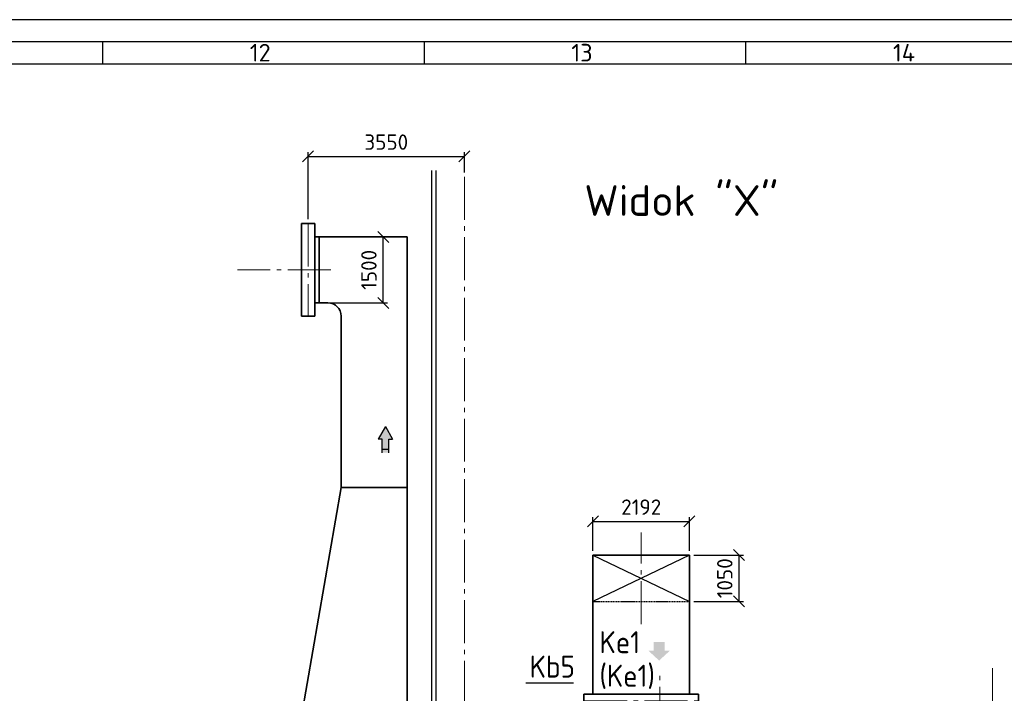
# Model space of a CAD drawing. Header units: millimetres. Extents: x 0 to 129400, y 0 to 84100.
# Tile 27 of 29: x 79489 to 101859, y 68786 to 84100. Entities that reach past the tile are written whole.
import ezdxf
from ezdxf.enums import TextEntityAlignment as Align

# ---------------------------------------------------------------- set-up
doc = ezdxf.new("R2010")
doc.units = ezdxf.units.MM
doc.header["$LTSCALE"] = 100
for name, pattern in [('DASHED2', [0.375, 0.25, -0.125]), ('gen3a', [3.125, 2.25, -0.875]), ('gen7', [13.75, 9.75, -1.5, 1, -1.5])]:
    doc.linetypes.add(name, pattern=pattern)
doc.layers.get('Defpoints').update_dxf_attribs({"color": 5, "lineweight": 50})
for name, color, linetype in [('07', 2, 'Continuous'), ('4', 3, 'Continuous'), ('6', 2, 'Continuous'), ('SCR', 2, 'Continuous')]:
    doc.layers.add(name, color=color, linetype=linetype)
for name, color, linetype, lineweight in [('3a', 3, 'gen3a', 0), ('7', 1, 'gen7', 0), ('AM_5', 3, 'Continuous', 25), ('AM_BOR', 7, 'Continuous', 50), ('Kompensatory', 4, 'Continuous', 25)]:
    doc.layers.add(name, color=color, linetype=linetype, lineweight=lineweight)
doc.styles.get("Standard").update_dxf_attribs({"font": 'isocpeur.ttf'})
doc.dimstyles.new('AM_DIN$0', dxfattribs={"dimtxt": 3.5, "dimasz": 2.5, "dimexe": 1, "dimexo": 1, "dimgap": 1.5, "dimtad": 1, "dimdsep": 46, "dimtxsty": 'Standard', "dimblk": 'OBLIQUE', "dimcen": 0, "dimclrd": 256, "dimclre": 256, "dimclrt": 2, "dimadec": 0, "dimazin": 2, "dimtp": 0.1, "dimtm": 0.1, "dimtfac": 0.71, "dimtmove": 0, "dimatfit": 3, "dimfxl": 0, "dimlwd": -1, "dimlwe": -1, "dimarcsym": 0})

# ---------------------------------------------------------------- blocks, each defined once
blk = doc.blocks.new('AM_A0-05A4')
blk.add_line((1289, 836), (5, 836))
at = {"layer": 'AM_BOR', "color": 1, "lineweight": 25}
for p, q in [((1294, 841), (0, 841)), ((813.69, 836), (813.69, 831)), ((886.75, 836), (886.75, 831)), ((959.81, 836), (959.81, 831)), ((10, 831), (1284, 831))]:
    blk.add_line(p, q, dxfattribs=at)
for s, p in [('12', (847.17, 831.5)), ('13', (920.23, 831.5)), ('14', (993.29, 831.5))]:
    blk.add_text(s, height=4, dxfattribs=at).set_placement(p)
blk = doc.blocks.new('K5B2')
blk.add_hatch(color=4).paths.add_polyline_path([(1079, -1643), (954, -1643), (954, -1446), (709, -1446), (709, -1643), (584, -1643), (831, -1871)])
at = {"lineweight": 35}
for p, q in [((-672, 525), (1520, 525)), ((-672, 525), (-672, -625)), ((1520, 525), (1520, -625)), ((-672, -2538), (-672, -625)), ((1520, -2538), (1520, -625)), ((1725, -2638), (-877, -2638)), ((-877, -2938), (-877, -2638)), ((-672, -2638), (-672, -2538)), ((1520, -2538), (1520, -2638)), ((1725, -2638), (1725, -2938)), ((1725, -2938), (-877, -2938))]:
    blk.add_line(p, q, dxfattribs=at)
at = {"color": 4}
for p, q in [((1520, 525), (-672, -525)), ((-672, 525), (1520, -525))]:
    blk.add_line(p, q, dxfattribs=at)
at = {"color": 4, "linetype": 'DASHED2'}
blk.add_line((-672, -525), (1520, -525), dxfattribs=at)
at = {"layer": '7'}
for p, q in [((424, -1043), (424, 1043)), ((848, -3443), (848, -2132)), ((-873, -2787), (1720, -2787))]:
    blk.add_line(p, q, dxfattribs=at)
blk = doc.blocks.new('1_2IPE220a')
for p, q in [((0, 55), (0, -55)), ((0, 55), (9.2, 55)), ((9.2, 55), (9.2, 14.95)), ((21.2, 2.95), (110, 2.95)), ((110, 2.95), (110, -2.95)), ((0, -55), (9.2, -55)), ((9.2, -14.95), (9.2, -55)), ((21.2, -2.95), (110, -2.95))]:
    blk.add_line(p, q)
for centre, start, end in [((21.2, 14.95), 180, 270), ((21.2, -14.95), 90, 180)]:
    blk.add_arc(centre, 12, start, end)
blk = doc.blocks.new('k7b1')
blk.add_hatch(color=4).paths.add_polyline_path([(-3770, 7799), (-3859, 7799), (-3859, 7493), (-4011, 7493), (-4011, 7799), (-4099, 7799), (-3935, 8092)])
at = {"lineweight": 35}
for p, q in [((-5840, 10600), (-5840, 12700)), ((-5840, 12700), (-5540, 12700)), ((-5840, 10600), (-5840, 12700)), ((-5840, 12700), (-5540, 12700)), ((-5540, 10600), (-5540, 12700)), ((-5540, 10600), (-5540, 12700)), ((-5540, 12400), (-3440, 12400)), ((-5540, 12400), (-3440, 12400)), ((-5440, 10900), (-5440, 12400)), ((-5440, 10900), (-5440, 12400)), ((-3440, 12400), (-3440, 1500)), ((-5540, 10900), (-5240, 10900)), ((-5540, 10900), (-5240, 10900)), ((-5840, 10600), (-5540, 10600)), ((-5840, 10600), (-5540, 10600)), ((-4940, 10600), (-4940, 6700)), ((-5840, 1500), (-4940, 6700)), ((-4940, 6700), (-3440, 6700)), ((-5840, 1500), (-5840, -1200)), ((-5840, 1500), (-3440, 1500)), ((-850, 1405), (-550, 1405)), ((-850, -1405), (-850, 1405)), ((-550, -1405), (-550, 1405)), ((-3140, 1200), (-850, 1200)), ((-550, 1200), (250, 1200)), ((-5840, -1200), (-850, -1200)), ((-5290, -1200), (-4740, -2360)), ((-3990, -1200), (-4540, -2360)), ((-550, -1200), (250, -1200)), ((-850, -1405), (-550, -1405)), ((-4740, -2660), (-4740, -2360)), ((-4740, -2360), (-4540, -2360)), ((-4540, -2660), (-4540, -2360)), ((-4815, -2660), (-4465, -2660)), ((-4815, -2685), (-4465, -2685))]:
    blk.add_line(p, q, dxfattribs=at)
at = {"color": 4}
for p, q in [((-3935, 8092), (-4099, 7799)), ((-3935, 8092), (-3770, 7799)), ((-4011, 7799), (-4099, 7799)), ((-4011, 7493), (-4011, 7799)), ((-3859, 7493), (-3859, 7799)), ((-3859, 7799), (-3770, 7799)), ((-4011, 7570), (-3859, 7570)), ((-1905, 1425), (-1905, 1165)), ((-1905, 1425), (-1805, 1425)), ((-1805, 1425), (-1805, 1165)), ((-1505, 1425), (-1505, 1165)), ((-1505, 1425), (-1405, 1425)), ((-1405, 1425), (-1405, 1165)), ((-1905, 1165), (-1805, 1165)), ((-1505, 1165), (-1405, 1165))]:
    blk.add_line(p, q, dxfattribs=at)
for p, q in [((-1205, 1315), (-1205, -1500)), ((-1205, 1315), (-1095, 1315)), ((-1095, 1315), (-1095, -1500)), ((-1205, -1500), (-1095, -1500))]:
    blk.add_line(p, q)
at = {"lineweight": 35}
for centre, start, end in [((-5240, 10600), 0, 90), ((-5240, 10600), 0, 90), ((-3140, 1500), 180, 270)]:
    blk.add_arc(centre, 300, start, end, dxfattribs=at)
at = {"layer": '7'}
for p, q in [((-5690, 12700), (-5690, 10600)), ((-5177, 11650), (-7298, 11650)), ((-1855, 1717), (-1855, 968)), ((-1455, 1717), (-1455, 968)), ((-700, 1405), (-700, -1405)), ((2380, 0), (-4852, 0))]:
    blk.add_line(p, q, dxfattribs=at)
at = {"layer": 'SCR', "color": 4}
for p, q in [((-4640, -2797), (-4640, -2268)), ((-4640, -2897), (-4640, -2368))]:
    blk.add_line(p, q, dxfattribs=at)
at = {"layer": '3a', "rotation": 270}
blk.add_blockref('1_2IPE220a', (-1150, 1315), dxfattribs=at)
at = {"layer": '3a', "xscale": -1, "rotation": 270}
blk.add_blockref('1_2IPE220a', (-1150, -1315), dxfattribs=at)
blk = doc.blocks.new('_Oblique')
at = {"color": 0, "linetype": 'ByBlock', "lineweight": -2}
blk.add_line((-0.5, -0.5), (0.5, 0.5), dxfattribs=at)
blk = doc.blocks.new('*D79')
at = {"layer": 'AM_5', "linetype": 'ByBlock'}
for p, q in [((94805, 71927), (95933, 71927)), ((95833, 70877), (95833, 71927)), ((94805, 70877), (95933, 70877))]:
    blk.add_line(p, q, dxfattribs=at)
at = {"layer": 'Defpoints', "color": 0}
for p in [(94705, 71927), (95833, 71927), (94705, 70877)]:
    blk.add_point(p, dxfattribs=at)
at = {"layer": 'AM_5', "xscale": 250, "yscale": 250, "zscale": 250}
for p, rotation in [((95833, 71927), 90), ((95833, 70877), 270)]:
    blk.add_blockref('_Oblique', p, dxfattribs=dict(at, rotation=rotation))
at = {"layer": 'AM_5', "color": 2, "insert": (95508, 71402), "char_height": 350, "attachment_point": 5, "rotation": 90}
blk.add_mtext('1050', dxfattribs=at)
blk = doc.blocks.new('*D80')
at = {"layer": 'AM_5', "linetype": 'ByBlock'}
for p, q in [((92512, 72027), (92512, 72794)), ((94705, 72027), (94705, 72794)), ((92512, 72694), (94705, 72694))]:
    blk.add_line(p, q, dxfattribs=at)
at = {"layer": 'Defpoints', "color": 0}
for p in [(94705, 72694), (92512, 71927), (94705, 71927)]:
    blk.add_point(p, dxfattribs=at)
at = {"layer": 'AM_5', "xscale": 250, "yscale": 250, "zscale": 250, "rotation": 180}
blk.add_blockref('_Oblique', (92512, 72694), dxfattribs=at)
at = {"layer": 'AM_5', "xscale": 250, "yscale": 250, "zscale": 250}
blk.add_blockref('_Oblique', (94705, 72694), dxfattribs=at)
at = {"layer": 'AM_5', "color": 2, "insert": (93609, 73019), "char_height": 350, "attachment_point": 5}
blk.add_mtext('2192', dxfattribs=at)
blk = doc.blocks.new('*D81')
at = {"layer": 'AM_5', "linetype": 'ByBlock'}
for p, q in [((86392, 79163), (87848, 79163)), ((87748, 77663), (87748, 79163)), ((86392, 77663), (87848, 77663))]:
    blk.add_line(p, q, dxfattribs=at)
at = {"layer": 'Defpoints', "color": 0}
for p in [(86292, 79163), (87748, 79163), (86292, 77663)]:
    blk.add_point(p, dxfattribs=at)
at = {"layer": 'AM_5', "xscale": 250, "yscale": 250, "zscale": 250}
for p, rotation in [((87748, 79163), 90), ((87748, 77663), 270)]:
    blk.add_blockref('_Oblique', p, dxfattribs=dict(at, rotation=rotation))
at = {"layer": 'AM_5', "color": 2, "insert": (87423, 78413), "char_height": 350, "attachment_point": 5, "rotation": 90}
blk.add_mtext('1500', dxfattribs=at)
blk = doc.blocks.new('prz2')
at = {"layer": '6', "color": 6}
blk.add_attdef('PRZEKROJ', text='', height=7, dxfattribs=at).set_placement((0.45, 1.92), align=Align.CENTER)
at = {"layer": '6', "color": 2}
blk.add_attdef('SKALA', text='', height=3.5, dxfattribs=at).set_placement((0.45, -4.53), align=Align.CENTER)
blk = doc.blocks.new('*D203')
at = {"layer": 'AM_5', "linetype": 'ByBlock'}
for p, q in [((86042, 79563), (86042, 81092)), ((86042, 80992), (89592, 80992)), ((89592, 80629), (89592, 81092))]:
    blk.add_line(p, q, dxfattribs=at)
at = {"layer": 'Defpoints', "color": 0}
for p in [(89592, 80992), (89592, 80529), (86042, 79463)]:
    blk.add_point(p, dxfattribs=at)
at = {"layer": 'AM_5', "xscale": 250, "yscale": 250, "zscale": 250, "rotation": 180}
blk.add_blockref('_Oblique', (86042, 80992), dxfattribs=at)
at = {"layer": 'AM_5', "xscale": 250, "yscale": 250, "zscale": 250}
blk.add_blockref('_Oblique', (89592, 80992), dxfattribs=at)
at = {"layer": 'AM_5', "color": 2, "insert": (87817, 81317), "char_height": 350, "attachment_point": 5}
blk.add_mtext('3550', dxfattribs=at)

msp = doc.modelspace()

# ---------------------------------------------------------------- linework, layer by layer
at = {"color": 4}
for p, q in [((88852.5, 50464.04), (88852.5, 80671.24)), ((88952.5, 50464.04), (88952.5, 80671.24))]:
    msp.add_line(p, q, dxfattribs=at)
at = {"color": 3}
msp.add_line((90991.49, 69028), (92068.54, 69028), dxfattribs=at)
at = {"layer": '07', "color": 3}
msp.add_lwpolyline([(91318.49, 67560.51, 0, 50, 0), (91340.6, 67548.85, 50, 0, 0), (91362.71, 67537.18, 0, 0, 0), (90991.49, 69028, 0, 0, 0)], format="xyseb", dxfattribs=at)
at = {"layer": '7'}
for p, q in [((89592.5, 80528.57), (89592.5, 48536.61)), ((101592.5, 69360.74), (101592.5, 48536.61))]:
    msp.add_line(p, q, dxfattribs=at)
at = {"layer": 'Kompensatory'}
msp.add_lwpolyline([(85892.5, 77363.42), (86192.5, 77363.42), (86192.5, 79463.42), (85892.5, 79463.42)], close=True, dxfattribs=at)

# ---------------------------------------------------------------- block references
at = {"lineweight": 0, "xscale": 100, "yscale": 100, "zscale": 100}
msp.add_blockref('AM_A0-05A4', (0, 0), dxfattribs=at)
for name, p in [('k7b1', (91732.5, 66763.41)), ('K5B2', (93185, 71401.74))]:
    msp.add_blockref(name, p)
at = {"layer": '07', "xscale": 100, "yscale": 100, "zscale": 100}
msp.add_blockref('prz2', (94476.38, 79447.15), dxfattribs=at).add_auto_attribs({'PRZEKROJ': 'Widok "X"'})

# ---------------------------------------------------------------- texts
at = {"layer": '4', "color": 6, "width": 0.9}
for s, p in [('Ke1', (92660.88, 69548.62)), ('Kb5', (91073.29, 68993.01)), ('(Ke1)', (92660.88, 68785.87))]:
    msp.add_text(s, height=500, dxfattribs=at).set_placement(p, align=Align.BOTTOM_LEFT)

# ---------------------------------------------------------------- dimensions: what is measured, and where the dimension line sits
at = {"layer": 'AM_5'}
for base, p1, p2, picture, middle in [((89592.5, 80992.41), (86042.5, 79463.42), (89592.5, 80528.57), '*D203', (87817.5, 81317.41)), ((94704.99869624, 72694.30544799), (92512.49869624, 71926.74201371), (94704.99869624, 71926.74201371), '*D80', (93608.74869624, 73019.30544799))]:
    dim = msp.add_linear_dim(base=base, p1=p1, p2=p2, dimstyle='AM_DIN$0', override={"dimscale": 100, "dimdec": 0, "dimtp": 3, "dimtm": 0, "dimarcsym": 1}, dxfattribs=at)
    dim.commit()
    dim.dimension.update_dxf_attribs({"geometry": picture, "text_midpoint": middle})
dim = msp.add_linear_dim(base=(87747.56, 79163.42), p1=(86292.5, 77663.42), p2=(86292.5, 79163.42), angle=90, dimstyle='AM_DIN$0', override={"dimscale": 100, "dimdec": 0, "dimtp": 3, "dimtm": 0, "dimarcsym": 1}, dxfattribs=at)
dim.commit()
dim.dimension.update_dxf_attribs({"geometry": '*D81', "text_midpoint": (87422.56, 78413.42)})
dim = msp.add_linear_dim(base=(95832.53, 71926.74), p1=(94705, 70876.74), p2=(94705, 71926.74), angle=90, dimstyle='AM_DIN$0', override={"dimscale": 100, "dimdec": 0, "dimtp": 3, "dimtm": 0, "dimarcsym": 1}, dxfattribs=at)
dim.commit()
dim.dimension.update_dxf_attribs({"geometry": '*D79', "text_midpoint": (95832.53, 71401.74), "dimtype": 160})

doc.saveas('drawing.dxf')
